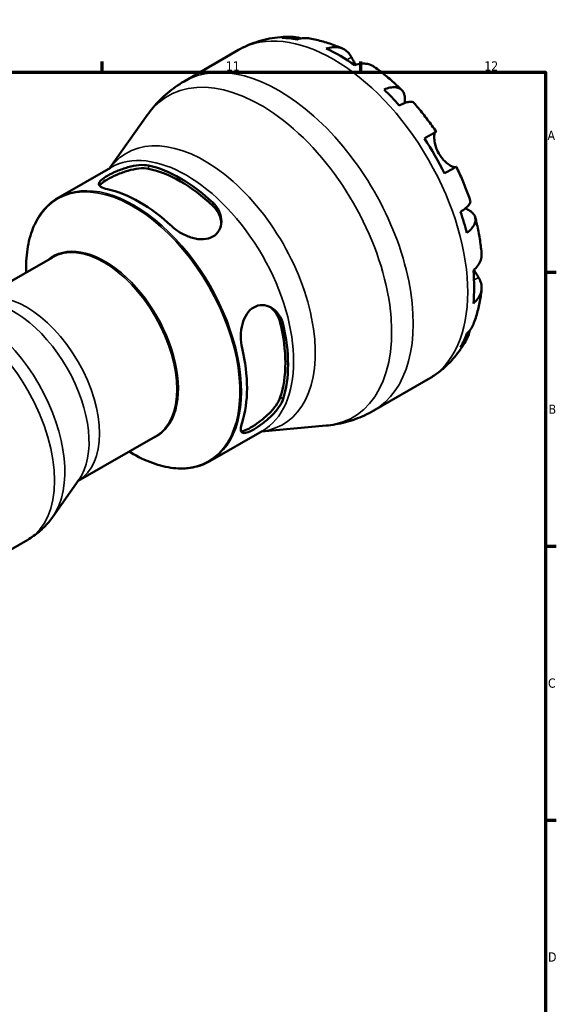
# Model space of a CAD drawing. Header units: millimetres. Extents: x -6 to 905, y 0 to 594.
# Tile 8 of 8: x 678 to 824, y 321 to 588. Entities that reach past the tile are written whole.
import ezdxf

# ---------------------------------------------------------------- set-up
doc = ezdxf.new("R2010")
doc.units = ezdxf.units.MM
for name, color, linetype, lineweight in [('Border (ISO)', 7, 'Continuous', 70), ('Visible (ISO)', 7, 'Continuous', 50), ('Visible Narrow (ISO)', 7, 'Continuous', 35)]:
    doc.layers.add(name, color=color, linetype=linetype, lineweight=lineweight)
doc.styles.add('Note Text (ISO)', font='tahoma.ttf')

# ---------------------------------------------------------------- blocks, each defined once
blk = doc.blocks.new('Borders Default Border')
at = {"layer": 'Border (ISO)'}
for p, q in [((700.83, 574), (700.83, 576.9)), ((770.92, 574), (770.92, 576.9)), ((821, 519.75), (823.9, 519.75)), ((821, 445.5), (823.9, 445.5)), ((821, 371.25), (823.9, 371.25))]:
    blk.add_line(p, q, dxfattribs=at)
at = {"layer": 'Border (ISO)', "flags": 128}
blk.add_lwpolyline([(20, 20), (20, 574), (821, 574), (821, 20), (20, 20)], dxfattribs=at)
at = {"layer": 'Border (ISO)', "color": 232, "true_color": 0xca0064, "char_height": 2.5, "attachment_point": 7, "style": 'Note Text (ISO)'}
for s, insert in [('11', (734.37, 574.4)), ('12', (804.46, 574.4)), ('A', (821.59, 555.62)), ('B', (821.89, 481.37)), ('C', (821.73, 407.08)), ('D', (821.73, 332.88))]:
    blk.add_mtext(s, dxfattribs=dict(at, insert=insert))

msp = doc.modelspace()

# ---------------------------------------------------------------- linework, layer by layer
at = {"layer": 'Visible (ISO)'}
for p, q in [((723.05, 571.492), (737.82, 579.997)), ((702.904, 548.005), (713.044, 562.335)), ((688.873, 539.925), (703.043, 548.085)), ((666.359, 511.728), (687.298, 523.786)), ((774.45, 482.234), (789.22, 490.739)), ((744.025, 476.599), (761.508, 478.176)), ((694.305, 463.199), (715.244, 475.257)), ((729.993, 468.519), (744.163, 476.678)), ((694.485, 463.455), (687.414, 453.46)), ((668.344, 440.172), (680.613, 447.237))]:
    msp.add_line(p, q, dxfattribs=at)
for centre, major_axis, start_param, end_param in [((765.457, 536.484), (-25.562, 44.389), 5.8311602, 5.9536797), ((765.457, 536.484), (-25.562, 44.389), 5.392533, 5.6069088), ((765.457, 536.484), (-25.562, 44.389), 5.0457621, 5.1682815), ((765.457, 536.484), (-25.562, 44.389), 4.6071348, 4.8215106), ((722.086, 511.508), (20.56, -35.703), 2.0534355, 2.6628209), ((722.086, 511.508), (20.046, -34.811), 2.0453615, 2.6708949), ((710.949, 505.095), (-20.56, 35.703), 5.1950282, 5.8044135), ((765.457, 536.484), (-25.562, 44.389), 4.2603639, 4.3828833), ((765.457, 536.484), (-25.562, 44.389), 3.8217366, 4.0361124), ((722.086, 511.508), (20.046, -34.811), 0.4745651, 1.1000986), ((722.086, 511.508), (20.56, -35.703), 0.4826392, 1.0920245), ((765.457, 536.484), (25.562, -44.389), 0.3333731, 0.4558925), ((710.949, 505.095), (-20.56, 35.703), 3.6242319, 4.2336172)]:
    msp.add_ellipse(centre, major_axis=major_axis, ratio=0.5780931, start_param=start_param, end_param=end_param, dxfattribs=at)
for points, knots in [([(737.82, 579.997), (738.691, 580.499), (739.591, 580.951), (741.432, 581.747), (742.372, 582.092), (744.278, 582.673), (745.242, 582.909), (747.179, 583.277), (748.152, 583.408), (750.094, 583.571), (751.063, 583.603), (752.025, 583.59)], [5.49972085, 5.49972085, 5.49972085, 5.49972085, 5.56592546, 5.56592546, 5.63213007, 5.63213007, 5.69833468, 5.69833468, 5.7645393, 5.7645393, 5.83074391, 5.83074391, 5.83074391, 5.83074391]), ([(749.574, 583.267), (750.26, 583.461), (750.963, 583.563), (752.282, 583.608), (753.018, 583.55), (754.084, 583.322), (754.422, 583.227), (754.751, 583.117)], [0.25991455, 0.25991455, 0.25991455, 0.25991455, 0.50662445, 0.50662445, 0.76033137, 0.76033137, 0.87930278, 0.87930278, 0.87930278, 0.87930278]), ([(757.106, 583.107), (756.589, 583.196), (756.065, 583.225), (754.979, 583.174), (754.324, 583.067), (753.671, 582.87)], [7.42949369, 7.42949369, 7.42949369, 7.42949369, 7.63472207, 7.63472207, 7.88143197, 7.88143197, 7.88143197, 7.88143197]), ([(757.106, 583.107), (757.726, 582.999), (758.34, 582.874), (759.56, 582.593), (760.165, 582.437), (761.365, 582.094), (761.96, 581.908), (763.139, 581.508), (763.724, 581.295), (764.883, 580.841), (765.458, 580.601), (766.027, 580.348)], [5.94897925, 5.94897925, 5.94897925, 5.94897925, 5.99298812, 5.99298812, 6.03699699, 6.03699699, 6.08100586, 6.08100586, 6.12501473, 6.12501473, 6.1690236, 6.1690236, 6.1690236, 6.1690236]), ([(761.583, 580.353), (762.202, 580.562), (762.807, 580.69), (763.896, 580.794), (764.476, 580.775), (765.56, 580.559), (766.062, 580.361), (766.909, 579.866), (767.33, 579.523), (767.969, 578.78), (768.212, 578.415), (768.413, 578.032)], [0.2599207, 0.2599207, 0.2599207, 0.2599207, 0.5060955, 0.5060955, 0.7598821, 0.7598821, 1.0136687, 1.0136687, 1.2686706, 1.2686706, 1.4626683, 1.4626683, 1.4626683, 1.4626683]), ([(768.413, 578.032), (768.497, 577.872), (768.589, 577.699), (768.787, 577.332), (768.892, 577.139), (769.147, 576.682), (769.3, 576.414), (769.498, 576.079), (769.532, 576.022), (769.566, 575.965)], [-0.88750525, -0.88750525, -0.88750525, -0.88750525, -0.80173063, -0.80173063, -0.71749065, -0.71749065, -0.61201244, -0.61201244, -0.59058592, -0.59058592, -0.59058592, -0.59058592]), ([(774.58, 575.427), (774.466, 575.509), (774.35, 575.584), (773.812, 575.898), (773.309, 576.096), (772.226, 576.312), (771.646, 576.331), (770.557, 576.227), (769.952, 576.1), (769.332, 575.89)], [7.08082781, 7.08082781, 7.08082781, 7.08082781, 7.15046266, 7.15046266, 7.40424929, 7.40424929, 7.65803592, 7.65803592, 7.90421072, 7.90421072, 7.90421072, 7.90421072]), ([(774.581, 575.428), (775.104, 575.055), (775.623, 574.673), (776.65, 573.888), (777.158, 573.486), (778.164, 572.664), (778.661, 572.243), (779.646, 571.385), (780.133, 570.947), (781.096, 570.053), (781.572, 569.598), (782.042, 569.135)], [0.1168908, 0.1168908, 0.1168908, 0.1168908, 0.16148423, 0.16148423, 0.20607766, 0.20607766, 0.2506711, 0.2506711, 0.29526453, 0.29526453, 0.33985796, 0.33985796, 0.33985796, 0.33985796]), ([(713.044, 562.335), (713.551, 563.051), (714.091, 563.755), (715.24, 565.126), (715.848, 565.794), (717.129, 567.084), (717.802, 567.706), (719.208, 568.894), (719.941, 569.461), (721.459, 570.527), (722.244, 571.028), (723.05, 571.492)], [5.23891109, 5.23891109, 5.23891109, 5.23891109, 5.29107305, 5.29107305, 5.343235, 5.343235, 5.39539695, 5.39539695, 5.4475589, 5.4475589, 5.49972085, 5.49972085, 5.49972085, 5.49972085]), ([(777.244, 569.295), (777.833, 569.529), (778.392, 569.692), (779.368, 569.878), (779.872, 569.915), (780.774, 569.832), (781.172, 569.711), (781.806, 569.372), (782.1, 569.121), (782.553, 568.478), (782.711, 568.085), (782.892, 567.267), (782.93, 566.765), (782.885, 566.016), (782.864, 565.815), (782.836, 565.61)], [0.2599146, 0.2599146, 0.2599146, 0.2599146, 0.5066244, 0.5066244, 0.7603314, 0.7603314, 1.0140383, 1.0140383, 1.2683929, 1.2683929, 1.5227474, 1.5227474, 1.7780365, 1.7780365, 1.8678021, 1.8678021, 1.8678021, 1.8678021]), ([(785.277, 565.724), (785.185, 565.827), (785.057, 565.898), (784.698, 565.992), (784.408, 565.998), (783.693, 565.885), (783.267, 565.765), (782.407, 565.456), (781.898, 565.242), (781.341, 564.973)], [6.94250129, 6.94250129, 6.94250129, 6.94250129, 7.12730789, 7.12730789, 7.38101481, 7.38101481, 7.63472173, 7.63472173, 7.88143162, 7.88143162, 7.88143162, 7.88143162]), ([(785.277, 565.725), (785.715, 565.231), (786.147, 564.731), (786.998, 563.716), (787.418, 563.202), (788.245, 562.162), (788.652, 561.635), (789.454, 560.57), (789.848, 560.031), (790.624, 558.942), (791.005, 558.392), (791.38, 557.837)], [0.44510473, 0.44510473, 0.44510473, 0.44510473, 0.48915433, 0.48915433, 0.53320392, 0.53320392, 0.57725352, 0.57725352, 0.62130311, 0.62130311, 0.66535271, 0.66535271, 0.66535271, 0.66535271]), ([(788.182, 556.008), (788.712, 556.312), (789.182, 556.582), (789.95, 557.024), (790.315, 557.232), (790.884, 557.558), (791.089, 557.675), (791.335, 557.814), (791.398, 557.848), (791.357, 557.822), (791.292, 557.783), (791.188, 557.722)], [0.2599207, 0.2599207, 0.2599207, 0.2599207, 0.5060955, 0.5060955, 0.7598821, 0.7598821, 1.0136687, 1.0136687, 1.2686706, 1.2686706, 1.4626683, 1.4626683, 1.4626683, 1.4626683]), ([(791.188, 557.722), (791.162, 557.706), (791.136, 557.683), (791.057, 557.587), (791.009, 557.485), (790.926, 557.199), (790.893, 557.012), (790.847, 556.467), (790.85, 556.076), (790.948, 555.093), (791.064, 554.488), (791.46, 553.207), (791.745, 552.543), (792.107, 551.915)], [-0.88258817, -0.88258817, -0.88258817, -0.88258817, -0.83131882, -0.83131882, -0.71751154, -0.71751154, -0.59663723, -0.59663723, -0.42537059, -0.42537059, -0.21744966, -0.21744966, 0, 0, 0, 0]), ([(792.107, 551.915), (792.315, 551.556), (792.545, 551.212), (793.058, 550.543), (793.34, 550.224), (794.02, 549.547), (794.418, 549.219), (795.151, 548.706), (795.48, 548.52), (795.958, 548.304), (796.128, 548.246), (796.406, 548.186), (796.514, 548.182), (796.598, 548.202), (796.603, 548.203), (796.607, 548.205)], [0, 0, 0, 0, 0.12440624, 0.12440624, 0.25737577, 0.25737577, 0.43640639, 0.43640639, 0.60674695, 0.60674695, 0.72547468, 0.72547468, 0.84017914, 0.84017914, 0.84695131, 0.84695131, 0.84695131, 0.84695131]), ([(702.21, 542.259), (701.488, 542.413), (700.876, 542.62), (700.077, 543.11), (699.888, 543.395), (699.919, 543.98), (700.114, 544.316), (700.908, 545.063), (701.507, 545.477), (702.21, 545.882), (702.928, 546.295), (703.831, 546.743), (705.775, 547.561), (706.817, 547.928), (708.77, 548.473), (709.817, 548.686), (711.752, 548.862), (712.64, 548.823), (713.347, 548.673)], [-1.238072, -1.238072, -1.238072, -1.238072, -0.9171317, -0.9171317, -0.5961913, -0.5961913, -0.2980957, -0.2980957, 0, 0, 0, 0.3047064, 0.3047064, 0.6094129, 0.6094129, 0.9237835, 0.9237835, 1.2381541, 1.2381541, 1.2381541, 1.2381541]), ([(700.068, 543.214), (700.168, 543.374), (700.315, 543.547), (700.908, 544.096), (701.507, 544.506), (702.21, 544.911), (702.929, 545.326), (703.833, 545.777), (705.777, 546.606), (706.818, 546.981), (708.77, 547.544), (709.817, 547.767), (711.752, 547.962), (712.639, 547.932), (713.347, 547.789)], [-0.4459097, -0.4459097, -0.4459097, -0.4459097, -0.2982251, -0.2982251, 0, 0, 0, 0.3052388, 0.3052388, 0.6104777, 0.6104777, 0.9258971, 0.9258971, 1.2413165, 1.2413165, 1.2413165, 1.2413165]), ([(796.86, 548.345), (796.858, 548.346), (796.797, 548.312), (796.569, 548.183), (796.364, 548.067), (795.795, 547.741), (795.43, 547.532), (794.662, 547.091), (794.192, 546.821), (793.662, 546.516)], [6.93255428, 6.93255428, 6.93255428, 6.93255428, 7.15046129, 7.15046129, 7.40424792, 7.40424792, 7.65803456, 7.65803456, 7.90420936, 7.90420936, 7.90420936, 7.90420936]), ([(796.86, 548.345), (797.154, 547.743), (797.439, 547.138), (797.995, 545.922), (798.264, 545.31), (798.786, 544.083), (799.039, 543.467), (799.526, 542.23), (799.762, 541.609), (800.215, 540.364), (800.433, 539.74), (800.641, 539.114)], [0.90545009, 0.90545009, 0.90545009, 0.90545009, 0.94950112, 0.94950112, 0.99355215, 0.99355215, 1.03760318, 1.03760318, 1.0816542, 1.0816542, 1.12570523, 1.12570523, 1.12570523, 1.12570523]), ([(680.169, 519.681), (680.164, 519.862), (680.16, 520.042), (680.125, 522.499), (680.289, 524.671), (681.007, 528.718), (681.562, 530.594), (683.047, 533.974), (683.978, 535.478), (686.182, 538.046), (687.456, 539.109), (688.873, 539.925)], [4.6795955, 4.6795955, 4.6795955, 4.6795955, 4.6954775, 4.6954775, 4.89653834, 4.89653834, 5.09759918, 5.09759918, 5.29866001, 5.29866001, 5.49972085, 5.49972085, 5.49972085, 5.49972085]), ([(730.826, 538.607), (731.548, 537.929), (732.16, 537.091), (732.959, 535.302), (733.148, 534.353), (733.117, 532.687), (732.921, 531.85), (732.128, 530.409), (731.529, 529.807), (730.108, 528.989), (729.205, 528.737), (727.261, 528.64), (726.219, 528.792), (724.266, 529.338), (723.218, 529.777), (721.283, 530.874), (720.396, 531.53), (719.689, 532.194)], [1.2026214, 1.2026214, 1.2026214, 1.2026214, 1.5235617, 1.5235617, 1.844502, 1.844502, 2.1425977, 2.1425977, 2.4406934, 2.4406934, 2.7453998, 2.7453998, 3.0501062, 3.0501062, 3.3644768, 3.3644768, 3.6788474, 3.6788474, 3.6788474, 3.6788474]), ([(730.826, 537.723), (731.549, 537.036), (732.161, 536.188), (732.873, 534.577), (733.055, 533.838), (733.113, 533.132)], [1.20350089, 1.20350089, 1.20350089, 1.20350089, 1.52588707, 1.52588707, 1.77729847, 1.77729847, 1.77729847, 1.77729847]), ([(798.009, 536.103), (798.521, 536.449), (798.963, 536.781), (799.663, 537.368), (799.98, 537.674), (800.439, 538.233), (800.58, 538.484), (800.68, 538.839), (800.683, 538.984), (800.641, 539.114)], [0.25991455, 0.25991455, 0.25991455, 0.25991455, 0.50662445, 0.50662445, 0.76033137, 0.76033137, 1.01403828, 1.01403828, 1.19967515, 1.19967515, 1.19967515, 1.19967515]), ([(799.287, 537.053), (799.495, 536.971), (799.695, 536.882), (800.379, 536.543), (800.793, 536.261), (801.409, 535.699), (801.669, 535.368), (801.997, 534.658), (802.066, 534.281), (802.04, 533.566), (801.944, 533.164), (801.563, 532.346), (801.278, 531.93), (800.626, 531.181), (800.204, 530.78), (799.706, 530.389)], [6.2661537, 6.2661537, 6.2661537, 6.2661537, 6.3633097, 6.3633097, 6.6185987, 6.6185987, 6.8729533, 6.8729533, 7.1273079, 7.1273079, 7.3810148, 7.3810148, 7.6347217, 7.6347217, 7.8814316, 7.8814316, 7.8814316, 7.8814316]), ([(801.979, 534.607), (802.145, 533.968), (802.301, 533.328), (802.594, 532.047), (802.73, 531.406), (802.982, 530.124), (803.098, 529.482), (803.308, 528.2), (803.402, 527.558), (803.569, 526.276), (803.642, 525.636), (803.703, 524.996)], [1.2309201, 1.2309201, 1.2309201, 1.2309201, 1.27550938, 1.27550938, 1.32009867, 1.32009867, 1.36468795, 1.36468795, 1.40927723, 1.40927723, 1.45386652, 1.45386652, 1.45386652, 1.45386652]), ([(801.47, 520.226), (801.962, 520.656), (802.376, 521.115), (803.012, 522.002), (803.287, 522.512), (803.644, 523.554), (803.726, 524.087), (803.724, 524.711), (803.717, 524.852), (803.703, 524.996)], [0.25992066, 0.25992066, 0.25992066, 0.25992066, 0.50609546, 0.50609546, 0.75988209, 0.75988209, 1.01366872, 1.01366872, 1.08532548, 1.08532548, 1.08532548, 1.08532548]), ([(802.892, 518.314), (803.121, 517.951), (803.315, 517.559), (803.637, 516.637), (803.723, 516.103), (803.726, 515.126), (803.644, 514.594), (803.287, 513.552), (803.012, 513.042), (802.376, 512.155), (801.962, 511.696), (801.47, 511.266)], [6.7014618, 6.7014618, 6.7014618, 6.7014618, 6.8954596, 6.8954596, 7.1504614, 7.1504614, 7.404248, 7.404248, 7.6580347, 7.6580347, 7.9042095, 7.9042095, 7.9042095, 7.9042095]), ([(801.653, 520.391), (801.769, 520.181), (801.884, 519.979), (802.155, 519.513), (802.307, 519.26), (802.601, 518.777), (802.741, 518.552), (802.877, 518.338), (802.884, 518.326), (802.892, 518.314)], [-3.22367853, -3.22367853, -3.22367853, -3.22367853, -3.14678887, -3.14678887, -3.03965239, -3.03965239, -2.92712913, -2.92712913, -2.92052485, -2.92052485, -2.92052485, -2.92052485]), ([(803.699, 515.121), (803.634, 514.502), (803.556, 513.884), (803.371, 512.653), (803.265, 512.04), (803.024, 510.818), (802.889, 510.209), (802.588, 508.999), (802.422, 508.396), (802.059, 507.199), (801.861, 506.604), (801.646, 506.013)], [1.68500938, 1.68500938, 1.68500938, 1.68500938, 1.7290163, 1.7290163, 1.77302322, 1.77302322, 1.81703015, 1.81703015, 1.86103707, 1.86103707, 1.90504399, 1.90504399, 1.90504399, 1.90504399]), ([(738.74, 499.196), (738.513, 500.161), (738.388, 501.282), (738.417, 503.551), (738.571, 504.699), (739.096, 506.652), (739.486, 507.602), (740.533, 509.19), (741.192, 509.827), (741.895, 510.231), (742.597, 510.636), (743.419, 510.852), (745.066, 510.815), (745.89, 510.564), (747.35, 509.754), (748.079, 509.115), (749.23, 507.525), (749.65, 506.575), (749.877, 505.61)], [-1.238072, -1.238072, -1.238072, -1.238072, -0.9171317, -0.9171317, -0.5961913, -0.5961913, -0.2980957, -0.2980957, 0, 0, 0, 0.2980957, 0.2980957, 0.5961913, 0.5961913, 0.9171317, 0.9171317, 1.238072, 1.238072, 1.238072, 1.238072]), ([(746.263, 510.342), (746.851, 509.937), (747.405, 509.405), (748.45, 507.976), (748.879, 507.02), (749.113, 506.05)], [0.66565505, 0.66565505, 0.66565505, 0.66565505, 0.91883638, 0.91883638, 1.24122256, 1.24122256, 1.24122256, 1.24122256]), ([(799.706, 503.134), (800.204, 503.6), (800.626, 504.111), (801.22, 505.033), (801.463, 505.511), (801.646, 506.014)], [0.25991455, 0.25991455, 0.25991455, 0.25991455, 0.50662445, 0.50662445, 0.71629705, 0.71629705, 0.71629705, 0.71629705]), ([(800.484, 503.97), (800.414, 503.615), (800.322, 503.259), (799.98, 502.208), (799.663, 501.543), (798.963, 500.426), (798.521, 499.87), (798.009, 499.374)], [7.25642393, 7.25642393, 7.25642393, 7.25642393, 7.38101519, 7.38101519, 7.63472211, 7.63472211, 7.881432, 7.881432, 7.881432, 7.881432]), ([(799.54, 501.371), (799.068, 500.52), (798.553, 499.687), (797.432, 498.066), (796.827, 497.279), (795.528, 495.766), (794.834, 495.04), (793.361, 493.664), (792.583, 493.014), (790.953, 491.806), (790.102, 491.247), (789.22, 490.739)], [2.02319842, 2.02319842, 2.02319842, 2.02319842, 2.09018438, 2.09018438, 2.15717033, 2.15717033, 2.22415629, 2.22415629, 2.29114224, 2.29114224, 2.3581282, 2.3581282, 2.3581282, 2.3581282]), ([(749.113, 485.84), (748.879, 485.139), (748.45, 484.336), (747.28, 482.722), (746.541, 481.909), (745.066, 480.505), (744.237, 479.81), (742.582, 478.575), (741.758, 478.033), (740.352, 477.224), (739.696, 476.913), (738.921, 476.677), (738.697, 476.637), (738.507, 476.632)], [1.2035009, 1.2035009, 1.2035009, 1.2035009, 1.5258871, 1.5258871, 1.8482732, 1.8482732, 2.1464983, 2.1464983, 2.4447234, 2.4447234, 2.7429486, 2.7429486, 2.89107, 2.89107, 2.89107, 2.89107]), ([(749.877, 485.4), (749.65, 484.696), (749.23, 483.89), (748.079, 482.267), (747.35, 481.45), (745.89, 480.036), (745.066, 479.335), (743.419, 478.093), (742.597, 477.55), (741.192, 476.74), (740.533, 476.431), (739.486, 476.122), (739.096, 476.124), (738.571, 476.395), (738.417, 476.703), (738.388, 477.647), (738.513, 478.283), (738.74, 478.986)], [1.2026214, 1.2026214, 1.2026214, 1.2026214, 1.5235617, 1.5235617, 1.844502, 1.844502, 2.1425977, 2.1425977, 2.4406934, 2.4406934, 2.738789, 2.738789, 3.0368847, 3.0368847, 3.357825, 3.357825, 3.6787653, 3.6787653, 3.6787653, 3.6787653]), ([(774.45, 482.234), (773.644, 481.77), (772.817, 481.342), (771.133, 480.565), (770.275, 480.215), (768.542, 479.595), (767.666, 479.325), (765.907, 478.865), (765.024, 478.674), (763.262, 478.369), (762.382, 478.255), (761.508, 478.176)], [2.3581282, 2.3581282, 2.3581282, 2.3581282, 2.41029015, 2.41029015, 2.4624521, 2.4624521, 2.51461405, 2.51461405, 2.56677601, 2.56677601, 2.61893796, 2.61893796, 2.61893796, 2.61893796]), ([(729.993, 468.519), (728.576, 467.703), (727.017, 467.135), (723.69, 466.517), (721.922, 466.467), (718.253, 466.879), (716.352, 467.341), (712.491, 468.751), (710.531, 469.699), (708.423, 470.963), (708.269, 471.057), (708.115, 471.152)], [2.3581282, 2.3581282, 2.3581282, 2.3581282, 2.55918904, 2.55918904, 2.76024987, 2.76024987, 2.96131071, 2.96131071, 3.16237155, 3.16237155, 3.17825355, 3.17825355, 3.17825355, 3.17825355]), ([(687.414, 453.46), (687.069, 452.974), (686.702, 452.496), (685.921, 451.564), (685.508, 451.11), (684.637, 450.233), (684.18, 449.81), (683.224, 449.003), (682.726, 448.618), (681.695, 447.893), (681.161, 447.553), (680.613, 447.237)], [2.09731844, 2.09731844, 2.09731844, 2.09731844, 2.14948039, 2.14948039, 2.20164234, 2.20164234, 2.2538043, 2.2538043, 2.30596625, 2.30596625, 2.3581282, 2.3581282, 2.3581282, 2.3581282])]:
    msp.add_open_spline(points, degree=3, knots=knots, dxfattribs=at)
at = {"layer": 'Visible Narrow (ISO)'}
for p, q in [((768.413, 578.032), (767.18, 577.322)), ((791.188, 557.722), (788.19, 555.995)), ((713.347, 548.673), (713.347, 547.789)), ((730.826, 538.607), (730.826, 537.723)), ((802.892, 518.314), (801.639, 517.593)), ((749.877, 505.61), (749.113, 506.05)), ((749.877, 485.4), (749.113, 485.84))]:
    msp.add_line(p, q, dxfattribs=at)
for centre, major_axis, start_param, end_param in [((763.52, 535.368), (-25.7, 44.629), 3.1415927, 6.2831853), ((748.75, 526.863), (25.7, -44.629), 0, 3.1415927), ((743.768, 523.994), (-25.08, 43.552), 2.8807829, 6.5439951), ((728.585, 515.251), (21.18, -36.78), 6.0406364, 9.6673269), ((723.603, 512.382), (-20.56, 35.703), 3.1415927, 6.2831853), ((709.433, 504.222), (20.56, -35.703), 0, 3.1415927), ((709.162, 504.066), (-20.471, 35.548), 2.3220707, 7.1027072), ((701.542, 499.678), (14.062, -24.419), 6.1705348, 9.5374285), ((701.271, 499.522), (-13.973, 24.264), 3.1415927, 6.2831853), ((680.238, 487.409), (13.973, -24.264), 0.0067941, 3.1347986), ((676.852, 485.46), (-14.394, 24.996), 3.4024024, 6.0223755), ((663.147, 477.568), (-17.466, 30.33), 3.1415927, 6.2831853), ((666.533, 479.517), (17.045, -29.599), 0.2608098, 2.8807829)]:
    msp.add_ellipse(centre, major_axis=major_axis, ratio=0.5780931, start_param=start_param, end_param=end_param, dxfattribs=at)

# ---------------------------------------------------------------- block references
msp.add_blockref('Borders Default Border', (0, 0))

doc.saveas('drawing.dxf')
